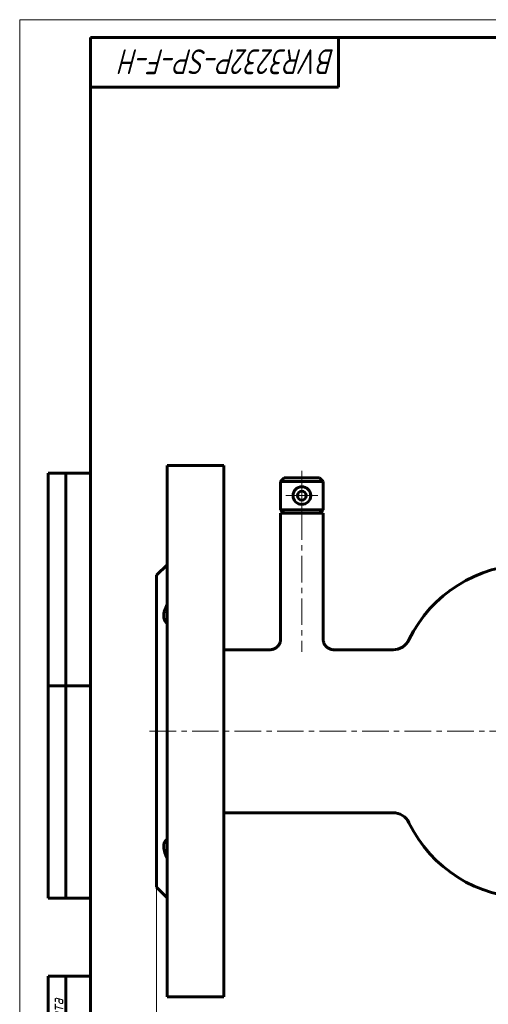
# Model space of a CAD drawing. Header units: millimetres. Extents: x 0 to 594, y 0 to 420.
# Tile 2 of 17: x 0 to 132, y 142 to 420. Entities that reach past the tile are written whole.
import ezdxf

# ---------------------------------------------------------------- set-up
doc = ezdxf.new("R2010")
doc.units = ezdxf.units.MM
for name, pattern in [('K5LT_AXLED', [12, 7.5, -1.5, 1.5, -1.5]), ('K5LT_BASIC', [0]), ('K5LT_THIN', [0])]:
    doc.linetypes.add(name, pattern=pattern)
doc.layers.add('Системный слой', color=7, linetype='Continuous')
doc.layers.add('Системный слой (1)', color=7, linetype='Continuous', true_color=0x6c6c6c)
doc.styles.add('KDIMTEXTSTYLE', font='GOST_AU.SHX', dxfattribs={"width": 0.96, "oblique": 15, "height": 5})
doc.styles.add('KTEXTSTYLE', font='GOST_AU.SHX', dxfattribs={"width": 0.96, "height": 5})
doc.dimstyles.new('KDIMSTYLE (1.00)', dxfattribs={"dimtxt": 5, "dimasz": 1, "dimexe": 2, "dimexo": 0, "dimgap": 1, "dimtad": 1, "dimtxsty": 'KDIMTEXTSTYLE', "dimsah": 1, "dimcen": 0, "dimdle": 1, "dimadec": 0, "dimazin": 0, "dimtfac": 0.667, "dimtmove": 0, "dimatfit": 3, "dimfxl": 1, "dimtvp": 1, "dimtolj": 1, "dimtzin": 0, "dimarcsym": 0})

# ---------------------------------------------------------------- blocks, each defined once
blk = doc.blocks.new('U0')
at = {"layer": 'Системный слой (1)', "color": 150, "linetype": 'K5LT_BASIC', "lineweight": 60, "true_color": 0x0080ff}
for p, q in [((57.63, 219.16), (57.63, 294.16)), ((57.63, 144.16), (57.63, 219.16))]:
    blk.add_line(p, q, dxfattribs=at)
blk = doc.blocks.new('U2')
at = {"layer": 'Системный слой (1)', "color": 150, "linetype": 'K5LT_BASIC', "lineweight": 60, "true_color": 0x0080ff}
for p, q in [((70.63, 242.16), (57.63, 242.16)), ((105.36, 242.16), (88.63, 242.16))]:
    blk.add_line(p, q, dxfattribs=at)
blk = doc.blocks.new('U5')
at = {"layer": 'Системный слой (1)', "color": 150, "linetype": 'K5LT_BASIC', "lineweight": 60, "true_color": 0x0080ff}
for p, q in [((41.63, 219.16), (41.63, 294.16)), ((41.63, 144.16), (41.63, 219.16))]:
    blk.add_line(p, q, dxfattribs=at)
blk = doc.blocks.new('D2')
at = {"layer": 'Системный слой (1)'}
for points in [[(38.63, 124.82), (43.63, 125.47), (43.13, 124.82), (43.63, 124.16)], [(313.63, 124.16), (318.63, 124.82), (313.63, 125.47), (314.13, 124.82)]]:
    blk.add_hatch(color=7, dxfattribs=at).paths.add_polyline_path(points)
at = {"layer": 'Системный слой (1)', "color": 7, "linetype": 'K5LT_THIN', "lineweight": 18}
for p, q in [((38.63, 175.16), (38.63, 122.82)), ((318.63, 175.16), (318.63, 122.82)), ((38.63, 124.82), (43.63, 125.47)), ((43.63, 125.47), (43.13, 124.82)), ((314.13, 124.82), (313.63, 125.47)), ((313.63, 125.47), (318.63, 124.82)), ((43.63, 124.16), (38.63, 124.82)), ((43.13, 124.82), (43.63, 124.16)), ((318.63, 124.82), (313.63, 124.16)), ((313.63, 124.16), (314.13, 124.82))]:
    blk.add_line(p, q, dxfattribs=at)
blk.add_wipeout([(170.05, 125.82), (170.05, 133.2), (186.53, 133.2), (186.53, 125.82)]).dxf.layer = 'Системный слой (1)'
blk.add_line((38.63, 124.82), (318.63, 124.82), dxfattribs=at)
at = {"layer": 'Системный слой (1)', "color": 7, "char_height": 5, "attachment_point": 1, "style": 'KTEXTSTYLE'}
for s, insert in [('\\H5.0;\\W1.000;\\Q15;\\Q15;\\W0.965;280', (170.05, 132.4)), ('\\H5.0;\\W1.000;\\Q15;\\Q15;\\W0.965;±', (179.58, 132.4)), ('\\H5.0;\\W1.000;\\Q15;\\Q15;\\W0.965;3', (182.49, 132.4))]:
    blk.add_mtext(s, dxfattribs=dict(at, insert=insert))
blk = doc.blocks.new('KDIMARROW_01')
at = {"layer": 'Системный слой'}
blk.add_hatch(color=0, dxfattribs=at).paths.add_polyline_path([(-5, -0.66), (0, 0), (-5, 0.66), (-4.5, 0)])
at = {"layer": 'Системный слой', "color": 0, "linetype": 'K5LT_THIN', "lineweight": 18}
for p, q in [((-4.5, 0), (-5, 0.66)), ((-5, 0.66), (0, 0)), ((0, 0), (-5, -0.66)), ((-5, -0.66), (-4.5, 0))]:
    blk.add_line(p, q, dxfattribs=at)
at = {"layer": 'Системный слой (1)', "color": 0, "linetype": 'K5LT_THIN', "lineweight": 18}
blk.add_line((484.23, 219.16), (483.23, 219.16), dxfattribs=at)
blk = doc.blocks.new('U37')
at = {"layer": 'Системный слой (1)', "color": 30, "linetype": 'K5LT_AXLED', "lineweight": 18, "true_color": 0xff8000}
for q in [(79.63, 290.16), (75.13, 285.66), (84.13, 285.66), (79.63, 281.16)]:
    blk.add_line((79.63, 285.66), q, dxfattribs=at)
blk = doc.blocks.new('U45')
at = {"color": 7, "linetype": 'K5LT_THIN', "lineweight": 18}
for p, q in [((0, 0), (0, 420)), ((0, 420), (594, 420))]:
    blk.add_line(p, q, dxfattribs=at)
at = {"color": 150, "linetype": 'K5LT_BASIC', "lineweight": 60, "true_color": 0x0080ff}
for p, q in [((20, 5), (20, 415)), ((20, 415), (589, 415)), ((90, 415), (90, 401)), ((90, 401), (20, 401)), ((8, 172), (8, 292)), ((20, 292), (8, 292)), ((13, 172), (13, 292)), ((20, 232), (8, 232)), ((20, 172), (8, 172)), ((8, 5), (8, 150)), ((20, 150), (8, 150)), ((13, 5), (13, 150))]:
    blk.add_line(p, q, dxfattribs=at)
at = {"color": 7, "attachment_point": 1, "style": 'KTEXTSTYLE'}
for s, insert, char_height, rotation in [('\\H5.0;\\W1.000;\\Q15;\\Q15;\\W0.933;\\H7.00;BVR3232P-SP-F-H ', (88.96, 404.64), 7, 180), ('\\H5.0;\\W1.000;\\Q15;\\Q15;\\W0.965;\\H3.50;Подп. и дата', (8.82, 120.66), 3.5, 90)]:
    blk.add_mtext(s, dxfattribs=dict(at, insert=insert, char_height=char_height, rotation=rotation))

msp = doc.modelspace()

# ---------------------------------------------------------------- linework, layer by layer
at = {"layer": 'Системный слой (1)', "color": 150, "linetype": 'K5LT_BASIC', "lineweight": 60, "true_color": 0x0080ff}
for p, q in [((57.634, 294.165), (41.634, 294.165)), ((74.634, 290.665), (73.634, 289.665)), ((85.634, 289.665), (73.634, 289.665)), ((73.634, 289.665), (73.634, 281.665)), ((84.634, 290.665), (74.634, 290.665)), ((84.634, 290.665), (85.634, 289.665)), ((85.634, 289.665), (85.634, 281.665)), ((74.634, 280.665), (73.634, 281.665)), ((85.634, 281.665), (73.634, 281.665)), ((84.634, 280.665), (85.634, 281.665)), ((85.634, 280.665), (73.634, 280.665)), ((73.634, 280.665), (73.634, 245.165)), ((85.634, 280.665), (85.634, 245.165)), ((38.634, 263.165), (41.634, 266.165)), ((38.634, 219.165), (38.634, 263.165)), ((38.634, 175.165), (38.634, 219.165)), ((105.359, 196.165), (57.634, 196.165)), ((38.634, 175.165), (41.634, 172.165)), ((57.634, 144.165), (41.634, 144.165))]:
    msp.add_line(p, q, dxfattribs=at)
at = {"layer": 'Системный слой (1)', "color": 30, "linetype": 'K5LT_AXLED', "lineweight": 18, "true_color": 0xff8000}
for p, q in [((79.634, 292.665), (79.634, 241.557)), ((36.634, 219.165), (320.634, 219.165))]:
    msp.add_line(p, q, dxfattribs=at)
at = {"layer": 'Системный слой (1)', "color": 150, "linetype": 'K5LT_BASIC', "lineweight": 60, "true_color": 0x0080ff}
for centre, radius, start, end in [((79.634, 285.665), 2.5, 0, 180), ((79.634, 285.665), 1.25, 0, 180), ((79.634, 285.665), 2.5, 180, 0), ((79.634, 285.665), 1.25, 180, 0), ((143.634, 228.644), 37.521, 90, 154.17838), ((105.359, 247.165), 5, 270, 334.17838), ((105.359, 191.165), 5, 25.82162, 90), ((143.634, 209.686), 37.521, 205.82162, 270)]:
    msp.add_arc(centre, radius, start, end, dxfattribs=at)
for points, knots in [([(41.634, 254.982), (41.472, 254.675), (41.326, 254.37), (41.07, 253.764), (40.96, 253.464), (40.783, 252.865), (40.718, 252.575), (40.639, 252.02), (40.625, 251.754), (40.651, 251.269), (40.686, 251.056), (40.796, 250.662), (40.872, 250.481), (41.053, 250.167), (41.152, 250.034), (41.376, 249.795), (41.499, 249.69), (41.634, 249.597)], [0.000446, 0.000446, 0.000446, 0.000446, 1.0838079, 1.0838079, 2.1676158, 2.1676158, 3.2624832, 3.2624832, 4.3573507, 4.3573507, 5.3568203, 5.3568203, 6.3562899, 6.3562899, 7.2568785, 7.2568785, 8.1570215, 8.1570215, 8.1570215, 8.1570215]), ([(73.634, 245.165), (73.634, 245.034), (73.625, 244.901), (73.59, 244.637), (73.564, 244.505), (73.492, 244.243), (73.447, 244.113), (73.338, 243.859), (73.275, 243.734), (73.129, 243.493), (73.048, 243.378), (72.869, 243.158), (72.771, 243.055), (72.562, 242.862), (72.451, 242.774), (72.217, 242.613), (72.094, 242.54), (71.841, 242.415), (71.711, 242.361), (71.446, 242.274), (71.311, 242.239), (71.042, 242.19), (70.908, 242.174), (70.727, 242.166), (70.68, 242.165), (70.634, 242.165)], [0, 0, 0, 0, 1.5119427, 1.5119427, 3.0507496, 3.0507496, 4.6226165, 4.6226165, 6.2232538, 6.2232538, 7.8418186, 7.8418186, 9.4672879, 9.4672879, 11.0954218, 11.0954218, 12.7209917, 12.7209917, 14.3328098, 14.3328098, 15.919227, 15.919227, 17.4696351, 17.4696351, 17.9986728, 17.9986728, 17.9986728, 17.9986728]), ([(85.634, 245.165), (85.634, 245.034), (85.643, 244.902), (85.677, 244.639), (85.704, 244.507), (85.775, 244.246), (85.82, 244.116), (85.928, 243.861), (85.992, 243.737), (86.137, 243.496), (86.218, 243.381), (86.397, 243.161), (86.493, 243.058), (86.702, 242.865), (86.813, 242.776), (87.047, 242.615), (87.169, 242.543), (87.422, 242.417), (87.552, 242.363), (87.816, 242.275), (87.951, 242.24), (88.219, 242.191), (88.354, 242.175), (88.537, 242.166), (88.586, 242.165), (88.634, 242.165)], [0, 0, 0, 0, 1.505293, 1.505293, 3.0412958, 3.0412958, 4.6119072, 4.6119072, 6.2100263, 6.2100263, 7.8260794, 7.8260794, 9.4497305, 9.4497305, 11.0780756, 11.0780756, 12.7017885, 12.7017885, 14.3106815, 14.3106815, 15.8946179, 15.8946179, 17.4446735, 17.4446735, 17.9986726, 17.9986726, 17.9986726, 17.9986726]), ([(41.634, 188.733), (41.472, 188.621), (41.326, 188.492), (41.07, 188.192), (40.96, 188.023), (40.783, 187.635), (40.718, 187.422), (40.639, 186.96), (40.625, 186.71), (40.651, 186.195), (40.686, 185.941), (40.796, 185.415), (40.872, 185.145), (41.053, 184.616), (41.152, 184.364), (41.376, 183.857), (41.499, 183.603), (41.634, 183.347)], [0.000446, 0.000446, 0.000446, 0.000446, 1.0838079, 1.0838079, 2.1676158, 2.1676158, 3.2624832, 3.2624832, 4.3573507, 4.3573507, 5.3568203, 5.3568203, 6.3562899, 6.3562899, 7.2568785, 7.2568785, 8.1570215, 8.1570215, 8.1570215, 8.1570215])]:
    msp.add_open_spline(points, degree=3, knots=knots, dxfattribs=at)

# ---------------------------------------------------------------- block references
at = {"layer": 'Системный слой (1)'}
for name in ['U5', 'U0', 'U37', 'U2']:
    msp.add_blockref(name, (0, 0), dxfattribs=at)

# ---------------------------------------------------------------- next in the draw order: dimensions: what is measured, and where the dimension line sits
at = {"layer": 'Системный слой (1)', "color": 7}
dim = msp.add_linear_dim(base=(38.634, 124.816), p1=(318.634, 175.165), p2=(38.634, 175.165), dimstyle='KDIMSTYLE (1.00)', override={"dimexo": 0, "dimpost": '\\H5.0;\\W0.965;\\Q15;<>', "dimblk1": 'KDIMARROW_01', "dimblk2": 'KDIMARROW_01', "dimse1": 0, "dimse2": 0, "dimclrt": 7, "dimtol": 1, "dimtp": 3, "dimtm": 3, "dimtdec": 5, "dimtolj": 1}, dxfattribs=at)
dim.commit()
dim.dimension.update_dxf_attribs({"geometry": 'D2', "text_midpoint": (178.634, 124.816), "dimtype": 160})

# ---------------------------------------------------------------- next in the draw order: block references
msp.add_blockref('U45', (0, 0))

doc.saveas('drawing.dxf')
